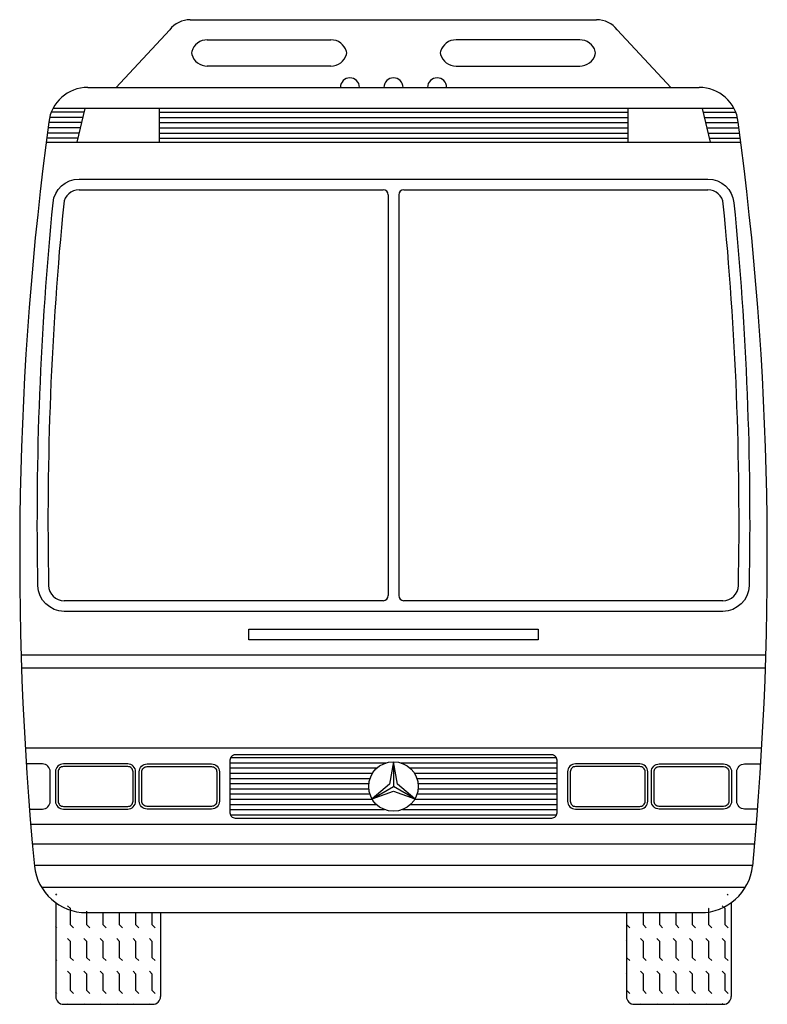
# Model space of a CAD drawing. Extents: x -1.4 to 1.45, y 0 to 3.76.
import ezdxf

# ---------------------------------------------------------------- set-up
doc = ezdxf.new("R2010")
doc.units = 0
doc.header["$MEASUREMENT"] = 0
doc.layers.get('0').update_dxf_attribs({"linetype": 'CONTINUOUS'})
doc.layers.add('AUTOS', color=1, linetype='CONTINUOUS')

# ---------------------------------------------------------------- blocks, each defined once
blk = doc.blocks.new('*X1')
at = {"color": 0}
for p, q in [((-0.3015, -0.011), (-0.3061, -0.0064)), ((-0.25, -0.0625), (-0.261, -0.0515)), ((-0.25, -0.125), (-0.25, -0.0625)), ((-0.1875, -0.125), (-0.1875, -0.0719)), ((-0.125, -0.125), (-0.125, -0.0778)), ((-0.0625, -0.125), (-0.0625, -0.0778)), ((0, -0.125), (0, -0.0778)), ((0.0625, -0.125), (0.0625, -0.0778)), ((-0.3015, -0.136), (-0.3061, -0.1314)), ((-0.239, -0.136), (-0.25, -0.125)), ((-0.1765, -0.136), (-0.1875, -0.125)), ((-0.114, -0.136), (-0.125, -0.125)), ((-0.0515, -0.136), (-0.0625, -0.125)), ((0.011, -0.136), (0, -0.125)), ((0.0735, -0.136), (0.0625, -0.125)), ((-0.25, -0.1875), (-0.261, -0.1765)), ((-0.25, -0.25), (-0.25, -0.1875)), ((-0.1875, -0.1875), (-0.1985, -0.1765)), ((-0.1875, -0.25), (-0.1875, -0.1875)), ((-0.125, -0.1875), (-0.136, -0.1765)), ((-0.125, -0.25), (-0.125, -0.1875)), ((-0.0625, -0.1875), (-0.0735, -0.1765)), ((-0.0625, -0.25), (-0.0625, -0.1875)), ((0, -0.1875), (-0.011, -0.1765)), ((0, -0.25), (0, -0.1875)), ((0.0625, -0.1875), (0.0515, -0.1765)), ((0.0625, -0.25), (0.0625, -0.1875)), ((-0.3015, -0.261), (-0.3061, -0.2564)), ((-0.239, -0.261), (-0.25, -0.25)), ((-0.1765, -0.261), (-0.1875, -0.25)), ((-0.114, -0.261), (-0.125, -0.25)), ((-0.0515, -0.261), (-0.0625, -0.25)), ((0.011, -0.261), (0, -0.25)), ((0.0735, -0.261), (0.0625, -0.25)), ((-0.25, -0.3125), (-0.261, -0.3015)), ((-0.25, -0.375), (-0.25, -0.3125)), ((-0.1875, -0.3125), (-0.1985, -0.3015)), ((-0.1875, -0.375), (-0.1875, -0.3125)), ((-0.125, -0.3125), (-0.136, -0.3015)), ((-0.125, -0.375), (-0.125, -0.3125)), ((-0.0625, -0.3125), (-0.0735, -0.3015)), ((-0.0625, -0.375), (-0.0625, -0.3125)), ((0, -0.3125), (-0.011, -0.3015)), ((0, -0.375), (0, -0.3125)), ((0.0625, -0.3125), (0.0515, -0.3015)), ((0.0625, -0.375), (0.0625, -0.3125)), ((-0.239, -0.386), (-0.25, -0.375)), ((-0.1765, -0.386), (-0.1875, -0.375)), ((-0.114, -0.386), (-0.125, -0.375)), ((-0.0515, -0.386), (-0.0625, -0.375)), ((0.011, -0.386), (0, -0.375)), ((0.0735, -0.386), (0.0625, -0.375)), ((-0.3015, -0.386), (-0.3061, -0.3814)), ((-0.2597, -0.4278), (-0.261, -0.4265)), ((-0.1972, -0.4278), (-0.1985, -0.4265)), ((-0.1347, -0.4278), (-0.136, -0.4265)), ((-0.0722, -0.4278), (-0.0735, -0.4265)), ((-0.0097, -0.4278), (-0.011, -0.4265)), ((0.0528, -0.4278), (0.0515, -0.4265))]:
    blk.add_line(p, q, dxfattribs=at)
blk = doc.blocks.new('*X2')
at = {"color": 0}
for p, q in [((2.261, -0.011), (2.2579, -0.0079)), ((2.1875, -0.0625), (2.1861, -0.0611)), ((2.1875, -0.125), (2.1875, -0.0625)), ((2.25, -0.0625), (2.239, -0.0515)), ((2.25, -0.125), (2.25, -0.0625)), ((1.875, -0.125), (1.875, -0.0778)), ((1.9375, -0.125), (1.9375, -0.0778)), ((2, -0.125), (2, -0.0778)), ((2.0625, -0.125), (2.0625, -0.0778)), ((2.125, -0.125), (2.125, -0.0769)), ((1.886, -0.136), (1.875, -0.125)), ((1.9485, -0.136), (1.9375, -0.125)), ((2.011, -0.136), (2, -0.125)), ((2.0735, -0.136), (2.0625, -0.125)), ((2.136, -0.136), (2.125, -0.125)), ((2.1985, -0.136), (2.1875, -0.125)), ((2.261, -0.136), (2.25, -0.125)), ((1.875, -0.1875), (1.8729, -0.1854)), ((1.875, -0.25), (1.875, -0.1875)), ((1.9375, -0.1875), (1.9265, -0.1765)), ((1.9375, -0.25), (1.9375, -0.1875)), ((2, -0.1875), (1.989, -0.1765)), ((2, -0.25), (2, -0.1875)), ((2.0625, -0.1875), (2.0515, -0.1765)), ((2.0625, -0.25), (2.0625, -0.1875)), ((2.125, -0.1875), (2.114, -0.1765)), ((2.125, -0.25), (2.125, -0.1875)), ((2.1875, -0.1875), (2.1765, -0.1765)), ((2.1875, -0.25), (2.1875, -0.1875)), ((2.25, -0.1875), (2.239, -0.1765)), ((2.25, -0.25), (2.25, -0.1875)), ((1.886, -0.261), (1.875, -0.25)), ((1.9485, -0.261), (1.9375, -0.25)), ((2.011, -0.261), (2, -0.25)), ((2.0735, -0.261), (2.0625, -0.25)), ((2.136, -0.261), (2.125, -0.25)), ((2.1985, -0.261), (2.1875, -0.25)), ((2.261, -0.261), (2.25, -0.25)), ((1.875, -0.3125), (1.8729, -0.3104)), ((1.875, -0.375), (1.875, -0.3125)), ((1.9375, -0.3125), (1.9265, -0.3015)), ((1.9375, -0.375), (1.9375, -0.3125)), ((2, -0.3125), (1.989, -0.3015)), ((2, -0.375), (2, -0.3125)), ((2.0625, -0.3125), (2.0515, -0.3015)), ((2.0625, -0.375), (2.0625, -0.3125)), ((2.125, -0.3125), (2.114, -0.3015)), ((2.125, -0.375), (2.125, -0.3125)), ((2.1875, -0.3125), (2.1765, -0.3015)), ((2.1875, -0.375), (2.1875, -0.3125)), ((2.25, -0.3125), (2.239, -0.3015)), ((2.25, -0.375), (2.25, -0.3125)), ((1.886, -0.386), (1.875, -0.375)), ((1.9485, -0.386), (1.9375, -0.375)), ((2.011, -0.386), (2, -0.375)), ((2.0735, -0.386), (2.0625, -0.375)), ((2.136, -0.386), (2.125, -0.375)), ((2.1985, -0.386), (2.1875, -0.375)), ((2.261, -0.386), (2.25, -0.375)), ((1.9278, -0.4278), (1.9265, -0.4265)), ((1.9903, -0.4278), (1.989, -0.4265)), ((2.0528, -0.4278), (2.0515, -0.4265)), ((2.1153, -0.4278), (2.114, -0.4265)), ((2.1778, -0.4278), (2.1765, -0.4265)), ((2.2403, -0.4278), (2.239, -0.4265))]:
    blk.add_line(p, q, dxfattribs=at)

msp = doc.modelspace()

# ---------------------------------------------------------------- linework, layer by layer
at = {"layer": 'AUTOS'}
for p, q in [((-0.7507, 3.7576), (0.8007, 3.7576)), ((-1.035, 3.4971), (-0.8295, 3.7191)), ((1.0851, 3.4971), (0.8796, 3.7191)), ((-0.6858, 3.6809), (-0.2138, 3.6809)), ((0.7359, 3.6809), (0.2639, 3.6809)), ((-0.2138, 3.5805), (-0.6858, 3.5805)), ((0.2639, 3.5805), (0.7359, 3.5805)), ((-1.1422, 3.4993), (1.1922, 3.4993)), ((-1.1617, 3.3845), (-1.288, 3.3845)), ((-1.1571, 3.4044), (-1.2817, 3.4044)), ((1.3251, 3.419), (-1.275, 3.419)), ((-1.1536, 3.419), (-1.1838, 3.2907)), ((-0.8693, 3.419), (-0.8693, 3.2907)), ((-0.8693, 3.4044), (0.9194, 3.4044)), ((-0.8693, 3.3845), (0.9194, 3.3845)), ((0.9194, 3.419), (0.9194, 3.2907)), ((1.2037, 3.419), (1.2339, 3.2907)), ((1.2071, 3.4044), (1.3318, 3.4044)), ((1.2118, 3.3845), (1.338, 3.3845)), ((-1.1664, 3.3647), (-1.2914, 3.3647)), ((-0.8693, 3.3647), (0.9194, 3.3647)), ((1.2165, 3.3647), (1.3415, 3.3647)), ((-1.1758, 3.325), (-1.2967, 3.325)), ((-1.1711, 3.3448), (-1.2941, 3.3448)), ((-0.8693, 3.3448), (0.9194, 3.3448)), ((-0.8693, 3.325), (0.9194, 3.325)), ((1.2212, 3.3448), (1.3442, 3.3448)), ((1.2258, 3.325), (1.3468, 3.325)), ((-1.3011, 3.2907), (1.3512, 3.2907)), ((-1.1804, 3.3051), (-1.2993, 3.3051)), ((-0.8693, 3.3051), (0.9194, 3.3051)), ((1.2305, 3.3051), (1.3494, 3.3051)), ((-1.1752, 3.1087), (-0.015, 3.1087)), ((0.005, 3.0887), (0.005, 1.56)), ((0.045, 3.0887), (0.045, 1.56)), ((0.065, 3.1087), (1.2253, 3.1087)), ((-0.015, 1.54), (-1.2326, 1.54)), ((1.2827, 1.54), (0.065, 1.54)), ((-1.3967, 1.3338), (1.4468, 1.3338)), ((-1.3951, 1.2838), (1.4452, 1.2838)), ((-1.381, 0.9782), (1.4311, 0.9782)), ((-0.5963, 0.9411), (0.6464, 0.9411)), ((-0.5981, 0.9213), (-0.0018, 0.9213)), ((0.025, 0.9252), (0.025, 0.8307)), ((0.0519, 0.9213), (0.6482, 0.9213)), ((-0.5981, 0.9014), (-0.0376, 0.9014)), ((-0.5981, 0.8815), (-0.0546, 0.8815)), ((0.0877, 0.9014), (0.6482, 0.9014)), ((0.1047, 0.8815), (0.6482, 0.8815)), ((-0.5981, 0.8617), (-0.0642, 0.8617)), ((-0.5981, 0.8418), (-0.0688, 0.8418)), ((-0.0568, 0.7834), (0.025, 0.8307)), ((0.1069, 0.7834), (0.025, 0.8307)), ((0.1143, 0.8617), (0.6482, 0.8617)), ((0.1189, 0.8418), (0.6482, 0.8418)), ((-0.5981, 0.8219), (-0.069, 0.8219)), ((-0.5981, 0.8021), (-0.065, 0.8021)), ((0.1151, 0.8021), (0.6482, 0.8021)), ((0.1191, 0.8219), (0.6482, 0.8219)), ((-0.5981, 0.7822), (-0.0561, 0.7822)), ((-0.5981, 0.7623), (-0.0402, 0.7623)), ((0.0903, 0.7623), (0.6482, 0.7623)), ((0.1061, 0.7822), (0.6482, 0.7822)), ((-0.5981, 0.7425), (-0.0088, 0.7425)), ((-0.5971, 0.7226), (0.6472, 0.7226)), ((0.0589, 0.7425), (0.6482, 0.7425)), ((-1.3604, 0.6863), (1.4105, 0.6863)), ((-1.3541, 0.6124), (1.4042, 0.6124)), ((-1.3466, 0.5299), (1.3967, 0.5299)), ((-1.3188, 0.446), (1.3689, 0.446)), ((-1.2644, 0.387), (-1.2644, 0.0293)), ((1.3145, 0.387), (1.3145, 0.0293)), ((-1.1476, 0.3493), (1.1976, 0.3493)), ((-0.8644, 0.3493), (-0.8644, 0.0293)), ((0.9145, 0.3493), (0.9145, 0.0293)), ((-1.2344, -0.0007), (-0.8944, -0.0007)), ((0.9445, -0.0007), (1.2845, -0.0007))]:
    msp.add_line(p, q, dxfattribs=at)
for points in [[(1.3248, 3.0585, -0.02959), (1.3826, 1.5967, -0.406473), (1.2827, 1.4993), (-1.2326, 1.4993, -0.406473), (-1.3325, 1.5967, -0.02959), (-1.2748, 3.0585, -0.387559), (-1.1752, 3.1493), (1.2253, 3.1493, -0.387559)], [(-0.5781, 0.9528), (0.6282, 0.9528, -0.414214), (0.6482, 0.9328), (0.6482, 0.729, -0.414214), (0.6282, 0.709), (-0.5781, 0.709, -0.414214), (-0.5981, 0.729), (-0.5981, 0.9328, -0.414214)], [(-1.2355, 0.7447), (-0.9896, 0.7447, 0.414214), (-0.9596, 0.7747), (-0.9596, 0.8867, 0.414214), (-0.9896, 0.9167), (-1.2355, 0.9167, 0.414214), (-1.2655, 0.8867), (-1.2655, 0.7747, 0.414214)], [(-1.2355, 0.7547), (-0.9896, 0.7547, 0.414214), (-0.9696, 0.7747), (-0.9696, 0.8867, 0.414214), (-0.9896, 0.9067), (-1.2355, 0.9067, 0.414214), (-1.2555, 0.8867), (-1.2555, 0.7747, 0.414214)], [(-0.6699, 0.7447), (-0.9159, 0.7447, -0.414214), (-0.9459, 0.7747), (-0.9459, 0.8867, -0.414214), (-0.9159, 0.9167), (-0.6699, 0.9167, -0.414214), (-0.6399, 0.8867), (-0.6399, 0.7747, -0.414214)], [(-0.6699, 0.7547), (-0.9159, 0.7547, -0.414214), (-0.9359, 0.7747), (-0.9359, 0.8867, -0.414214), (-0.9159, 0.9067), (-0.6699, 0.9067, -0.414214), (-0.6499, 0.8867), (-0.6499, 0.7747, -0.414214)], [(0.72, 0.7447), (0.966, 0.7447, 0.414214), (0.996, 0.7747), (0.996, 0.8867, 0.414214), (0.966, 0.9167), (0.72, 0.9167, 0.414214), (0.69, 0.8867), (0.69, 0.7747, 0.414214)], [(0.72, 0.7547), (0.966, 0.7547, 0.414214), (0.986, 0.7747), (0.986, 0.8867, 0.414214), (0.966, 0.9067), (0.72, 0.9067, 0.414214), (0.7, 0.8867), (0.7, 0.7747, 0.414214)], [(1.2856, 0.7447), (1.0397, 0.7447, -0.414214), (1.0097, 0.7747), (1.0097, 0.8867, -0.414214), (1.0397, 0.9167), (1.2856, 0.9167, -0.414214), (1.3156, 0.8867), (1.3156, 0.7747, -0.414214)], [(1.2856, 0.7547), (1.0397, 0.7547, -0.414214), (1.0197, 0.7747), (1.0197, 0.8867, -0.414214), (1.0397, 0.9067), (1.2856, 0.9067, -0.414214), (1.3056, 0.8867), (1.3056, 0.7747, -0.414214)]]:
    msp.add_lwpolyline(points, format="xyb", close=True, dxfattribs=at)
msp.add_lwpolyline([(-0.5272, 1.4316), (0.5773, 1.4316), (0.5773, 1.3909), (-0.5272, 1.3909)], close=True, dxfattribs=at)
for points in [[(-1.3651, 0.7447), (-1.3157, 0.7447, 0.414214), (-1.2857, 0.7747), (-1.2857, 0.8867, 0.414214), (-1.3157, 0.9167), (-1.3772, 0.9167, 0.414214)], [(1.4152, 0.7447), (1.3658, 0.7447, -0.414214), (1.3358, 0.7747), (1.3358, 0.8867, -0.414214), (1.3658, 0.9167), (1.4273, 0.9167, -0.414214)]]:
    msp.add_lwpolyline(points, format="xyb", dxfattribs=at)
msp.add_lwpolyline([(0.025, 0.9252), (0.0093, 0.8398), (-0.0568, 0.7834), (0.025, 0.8125), (0.1069, 0.7834), (0.0408, 0.8398), (0.025, 0.9252)], dxfattribs=at)
msp.add_circle((0.025, 0.8307), 0.0945, dxfattribs=at)
for centre, radius, start, end in [((-0.7507, 3.6576), 0.1, 90, 142.071), ((0.8007, 3.6576), 0.1, 37.929, 90), ((-0.6858, 3.6186), 0.0623, 90, 163.3418), ((-0.2138, 3.6186), 0.0623, 16.6582, 90), ((0.2639, 3.6186), 0.0623, 90, 163.3418), ((0.7359, 3.6186), 0.0623, 16.6582, 90), ((-0.7263, 3.6307), 0.02, 163.3418, 196.6582), ((-0.6858, 3.6428), 0.0623, 196.6582, 270), ((-0.2138, 3.6428), 0.0623, 270, 343.3418), ((-0.1733, 3.6307), 0.02, 343.3418, 16.6582), ((0.2234, 3.6307), 0.02, 163.3418, 196.6582), ((0.2639, 3.6428), 0.0623, 196.6582, 270), ((0.7359, 3.6428), 0.0623, 270, 343.3418), ((0.7764, 3.6307), 0.02, 343.3418, 16.6582), ((-0.1414, 3.4993), 0.0364, 0, 180), ((0.025, 3.4993), 0.0364, 0, 180), ((0.1915, 3.4993), 0.0364, 0, 180), ((-1.1422, 3.3493), 0.15, 90, 173.3488), ((1.1922, 3.3493), 0.15, 6.6512, 90), ((11.0555, 1.7064), 12.4578, 172.3414, 185.43321), ((-11.0054, 1.7064), 12.4578, 354.56679, 7.6586), ((-1.1752, 3.0493), 0.0593, 90, 174.7372), ((-0.015, 3.0887), 0.02, 0, 90), ((0.065, 3.0887), 0.02, 90, 180), ((1.2253, 3.0493), 0.0593, 5.2628, 90), ((11.0362, 1.8398), 12.3305, 174.34531, 181.12484), ((-10.9861, 1.8398), 12.3305, 358.87516, 5.65469), ((-1.2326, 1.5993), 0.0593, 181.5184, 270), ((1.2827, 1.5993), 0.0593, 270, 358.4816), ((-0.015, 1.56), 0.02, 270, 0), ((0.065, 1.56), 0.02, 180, 270), ((-1.1476, 0.5493), 0.2, 186.4431, 270), ((1.1976, 0.5493), 0.2, 270, 353.5569), ((-1.2344, 0.0293), 0.03, 180, 270), ((-0.8944, 0.0293), 0.03, 270, 0), ((0.9445, 0.0293), 0.03, 180, 270), ((1.2845, 0.0293), 0.03, 270, 0)]:
    msp.add_arc(centre, radius, start, end, dxfattribs=at)

# ---------------------------------------------------------------- block references
for name in ['*X1', '*X2']:
    msp.add_blockref(name, (-0.9584, 0.4271), dxfattribs=at)

doc.saveas('drawing.dxf')
